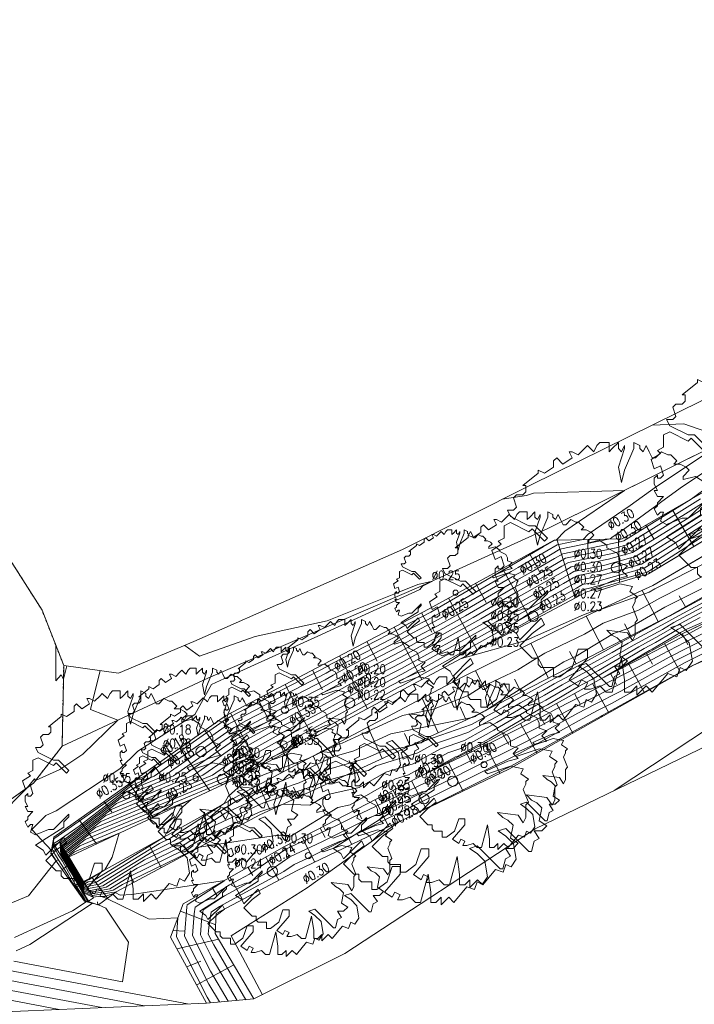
# Model space of a CAD drawing. Header units: metres. Extents: x 3490449 to 3490968, y 5754217 to 5754743.
# Tile 51 of 212: x 3490715 to 3490747, y 5754360 to 5754408. Entities that reach past the tile are written whole.
import ezdxf

# ---------------------------------------------------------------- set-up
doc = ezdxf.new("R2010")
doc.units = ezdxf.units.M
doc.header["$LTSCALE"] = 0.25
doc.linetypes.add('Kartierung-07$0$AUSGEZOGEN', pattern=[0])
doc.linetypes.add('Kartierung-07$0$STRICHLINIE', pattern=[19.05, 12.7, -6.35])
for name, color, linetype, lineweight, true_color in [('Kartierung-07$0$$BOESCHUNG', 7, 'Continuous', 18, 0x82563a), ('Kartierung-07$0$$BRUCH', 7, 'Continuous', 18, 0x82563a), ('Kartierung-07$0$$HOEHEN_Haupt', 7, 'Continuous', 18, 0x82563a), ('Kartierung-07$0$$HOEHEN_Mittel', 7, 'Continuous', 18, 0x82563a), ('Kartierung-07$0$B_Baum', 7, 'Continuous', 18, 0x82563a), ('Kartierung-07$0$B_Befestigt', 7, 'Continuous', 18, 0x82563a), ('Kartierung-07$0$B_Boeschung_OK', 7, 'Continuous', 18, 0x82563a), ('Kartierung-07$0$B_Boeschung_UK', 7, 'Continuous', 18, 0x82563a), ('Kartierung-07$0$B_Boeschungschraffur', 7, 'Continuous', 18, 0x82563a), ('Kartierung-07$0$B_Flachbord', 7, 'Kartierung-07$0$STRICHLINIE', 18, 0x82563a), ('Kartierung-07$0$B_Mauer', 7, 'Kartierung-07$0$AUSGEZOGEN', 18, 0x82563a), ('Kartierung-07$0$B_Schrift_Baum', 7, 'Continuous', 18, 0x82563a), ('Kartierung-07$0$B_Schrift_Baum_30Grad', 7, 'Continuous', 18, 0x82563a), ('Kartierung-07$0$Hilfe_DGM', 7, 'Continuous', 18, 0x82563a)]:
    doc.layers.add(name, color=color, linetype=linetype, lineweight=lineweight, true_color=true_color)
doc.styles.add('Kartierung-07$0$STANDARD', font='romans.shx', dxfattribs={"width": 0.8})

# ---------------------------------------------------------------- blocks, each defined once
blk = doc.blocks.new('Kartierung-07$0$B_Baum')
at = {"layer": 'Kartierung-07$0$B_Baum'}
blk.add_lwpolyline([(-0.4417, -0.1918), (-0.4667, -0.1793), (-0.4542, -0.1418), (-0.4667, -0.1418), (-0.4792, -0.1543), (-0.4917, -0.1293), (-0.4792, -0.1168), (-0.4792, -0.1043), (-0.4542, -0.0793), (-0.4792, -0.0793), (-0.4917, -0.0543), (-0.4792, -0.0543), (-0.4917, -0.0293), (-0.4917, -0.0043), (-0.4792, 0.0082), (-0.4792, -0.0043), (-0.4667, -0.0043), (-0.4542, 0.0082), (-0.4667, 0.0457), (-0.4917, 0.0332), (-0.5042, 0.0707), (-0.4667, 0.0957), (-0.4792, 0.1082), (-0.4542, 0.1207), (-0.4542, 0.1457), (-0.4542, 0.1707), (-0.4292, 0.1832), (-0.3542, 0.1457), (-0.3417, 0.1582), (-0.2917, 0.1082), (-0.2792, 0.1207), (-0.3292, 0.1707), (-0.3542, 0.1707), (-0.4292, 0.2082), (-0.4417, 0.2332), (-0.4167, 0.2332), (-0.4042, 0.2457), (-0.4167, 0.2832), (-0.4042, 0.2957), (-0.3792, 0.2957), (-0.3667, 0.3082), (-0.3667, 0.3332), (-0.3792, 0.3332), (-0.3167, 0.3832), (-0.3167, 0.3957), (-0.2917, 0.3832), (-0.2542, 0.4082), (-0.2542, 0.4332), (-0.2417, 0.4457), (-0.2167, 0.4207), (-0.1792, 0.4457), (-0.1917, 0.4707), (-0.1792, 0.4707), (-0.1542, 0.4582), (-0.1292, 0.4832), (-0.1167, 0.4957), (-0.0917, 0.4707), (-0.0792, 0.4957), (-0.0667, 0.5082), (-0.0292, 0.5082), (-0.0292, 0.4707), (-0.0167, 0.4832), (0.0083, 0.5082), (0.0083, 0.4832), (0.0208, 0.4707), (0.0333, 0.4957), (0.0333, 0.4832), (0.0083, 0.4082), (0.0208, 0.3457), (0.0333, 0.3957), (0.0708, 0.4832), (0.0708, 0.5082), (0.0958, 0.4957), (0.0958, 0.4832), (0.1083, 0.4707), (0.1208, 0.4957), (0.1333, 0.4707), (0.1458, 0.4457), (0.1583, 0.4457), (0.1833, 0.4707), (0.2083, 0.4582), (0.2208, 0.4582), (0.2458, 0.4332), (0.2333, 0.4207), (0.2583, 0.4207), (0.2833, 0.4082), (0.2958, 0.3957), (0.2708, 0.3707), (0.2708, 0.3582), (0.3208, 0.3707), (0.3583, 0.3457), (0.3583, 0.3332), (0.4083, 0.3082), (0.4208, 0.2832), (0.4208, 0.2582), (0.4583, 0.2457), (0.4333, 0.2207), (0.4583, 0.1957), (0.4083, 0.1832), (0.2958, 0.1332), (0.3083, 0.1207), (0.4208, 0.1582), (0.4833, 0.1457), (0.4708, 0.1207), (0.5083, 0.0957), (0.4958, 0.0832), (0.4958, 0.0707), (0.4833, 0.0457), (0.5083, -0.0168), (0.4958, -0.0293), (0.4958, -0.0918), (0.4833, -0.1168), (0.4583, -0.0793), (0.3583, -0.0668), (0.3833, -0.0918), (0.4083, -0.1043), (0.4333, -0.1293), (0.4208, -0.1918), (0.4583, -0.2168), (0.4333, -0.2418), (0.3958, -0.2418), (0.4208, -0.2793), (0.3958, -0.2918), (0.3833, -0.3418), (0.3708, -0.3418), (0.2583, -0.2293), (0.2208, -0.2418), (0.2583, -0.2668), (0.2958, -0.3043), (0.3083, -0.3793), (0.2833, -0.4168), (0.2583, -0.4043), (0.2458, -0.4418), (0.2083, -0.4293), (0.1458, -0.5043), (0.1208, -0.4793), (0.0833, -0.5168), (0.0833, -0.4793), (0.0583, -0.5043), (0.0333, -0.5043), (0.0333, -0.4543), (0.0208, -0.3668), (-0.0167, -0.5043), (-0.0417, -0.5043), (-0.0667, -0.4793), (-0.1042, -0.4918), (-0.1292, -0.4918), (-0.1167, -0.4668), (-0.1417, -0.4543), (-0.1542, -0.4793), (-0.1917, -0.4543), (-0.1167, -0.3668), (-0.1167, -0.3293), (-0.1542, -0.3293), (-0.1792, -0.4043), (-0.2292, -0.4418), (-0.2542, -0.4418), (-0.2542, -0.4043), (-0.3042, -0.4043), (-0.3167, -0.3918), (-0.3167, -0.3668), (-0.3417, -0.3668), (-0.3917, -0.3168), (-0.3417, -0.2668), (-0.2917, -0.2293), (-0.3042, -0.2043), (-0.3917, -0.2918), (-0.4042, -0.2668), (-0.4417, -0.2418), (-0.3042, -0.1543), (-0.3042, -0.1293), (-0.2792, -0.1043), (-0.2792, -0.0918), (-0.3542, -0.1668), (-0.3792, -0.1668), (-0.4417, -0.1918)], dxfattribs=at)

msp = doc.modelspace()

# ---------------------------------------------------------------- linework, layer by layer
at = {"layer": 'Kartierung-07$0$$BOESCHUNG', "ltscale": 0.02}
for p, q in [((3490746.326, 5754384.116), (3490747.356, 5754382.328)), ((3490745.026, 5754383.367), (3490745.413, 5754382.695)), ((3490740.704, 5754382.641), (3490741.593, 5754379.819)), ((3490742.203, 5754382.671), (3490742.222, 5754381.738)), ((3490743.703, 5754382.701), (3490743.746, 5754380.586)), ((3490739.372, 5754381.982), (3490739.889, 5754381.044)), ((3490738.058, 5754381.259), (3490739.471, 5754378.693)), ((3490736.744, 5754380.536), (3490737.263, 5754379.594)), ((3490745.63, 5754378.673), (3490744.85, 5754380.186)), ((3490735.43, 5754379.812), (3490736.821, 5754377.286)), ((3490746.948, 5754379.389), (3490746.641, 5754379.934)), ((3490734.112, 5754379.096), (3490734.606, 5754378.156)), ((3490742.963, 5754377.298), (3490742.12, 5754378.934)), ((3490732.784, 5754378.398), (3490734.124, 5754375.848)), ((3490744.297, 5754377.986), (3490743.995, 5754378.57)), ((3490731.456, 5754377.701), (3490731.954, 5754376.754)), ((3490746.804, 5754378.083), (3490747.065, 5754377.545)), ((3490740.297, 5754375.923), (3490739.428, 5754377.609)), ((3490741.63, 5754376.611), (3490741.313, 5754377.225)), ((3490745.929, 5754377.601), (3490746.708, 5754376.196)), ((3490730.128, 5754377.003), (3490731.479, 5754374.434)), ((3490745.054, 5754377.116), (3490745.344, 5754376.594)), ((3490728.801, 5754376.305), (3490729.302, 5754375.351)), ((3490737.631, 5754374.548), (3490736.735, 5754376.285)), ((3490744.18, 5754376.63), (3490744.966, 5754375.214)), ((3490738.964, 5754375.236), (3490738.637, 5754375.869)), ((3490743.305, 5754376.145), (3490743.598, 5754375.619)), ((3490727.473, 5754375.608), (3490728.833, 5754373.019)), ((3490742.431, 5754375.66), (3490743.224, 5754374.231)), ((3490726.145, 5754374.91), (3490726.65, 5754373.949)), ((3490734.924, 5754373.255), (3490734.151, 5754374.942)), ((3490741.557, 5754375.175), (3490741.851, 5754374.644)), ((3490736.288, 5754373.881), (3490735.988, 5754374.533)), ((3490740.682, 5754374.69), (3490741.482, 5754373.249)), ((3490724.817, 5754374.212), (3490726.187, 5754371.605)), ((3490739.808, 5754374.204), (3490740.105, 5754373.669)), ((3490723.574, 5754373.377), (3490724.171, 5754372.531)), ((3490732.197, 5754372.005), (3490731.494, 5754373.538)), ((3490738.933, 5754373.719), (3490739.74, 5754372.267)), ((3490733.561, 5754372.63), (3490733.288, 5754373.226)), ((3490738.059, 5754373.234), (3490738.359, 5754372.694)), ((3490722.348, 5754372.512), (3490723.809, 5754370.444)), ((3490737.181, 5754372.756), (3490737.94, 5754371.287)), ((3490729.471, 5754370.754), (3490728.838, 5754372.134)), ((3490730.834, 5754371.379), (3490730.587, 5754371.918)), ((3490736.292, 5754372.297), (3490736.568, 5754371.764)), ((3490721.123, 5754371.646), (3490721.606, 5754370.962)), ((3490735.404, 5754371.838), (3490736.135, 5754370.423)), ((3490734.515, 5754371.379), (3490734.781, 5754370.865)), ((3490719.898, 5754370.781), (3490721.05, 5754369.149)), ((3490726.744, 5754369.503), (3490726.181, 5754370.73)), ((3490728.107, 5754370.129), (3490727.886, 5754370.611)), ((3490732.739, 5754370.461), (3490732.994, 5754369.967)), ((3490733.627, 5754370.92), (3490734.331, 5754369.558)), ((3490731.85, 5754370.002), (3490732.526, 5754368.694)), ((3490718.673, 5754369.916), (3490719.042, 5754369.393)), ((3490730.962, 5754369.543), (3490731.207, 5754369.069)), ((3490717.447, 5754369.05), (3490718.291, 5754367.855)), ((3490724.084, 5754368.117), (3490723.479, 5754369.247)), ((3490725.407, 5754368.825), (3490725.179, 5754369.251)), ((3490730.073, 5754369.084), (3490730.722, 5754367.829)), ((3490729.185, 5754368.625), (3490729.42, 5754368.17)), ((3490728.297, 5754368.166), (3490728.917, 5754366.965)), ((3490716.353, 5754367.621), (3490716.093, 5754367.463, 144.807)), ((3490721.439, 5754366.701), (3490720.856, 5754367.791)), ((3490722.762, 5754367.409), (3490722.542, 5754367.82)), ((3490727.409, 5754367.705), (3490727.65, 5754367.279)), ((3490726.539, 5754367.213), (3490727.176, 5754366.086)), ((3490716.44, 5754367.089, 91.224), (3490716.339, 5754367.027, 144.8)), ((3490716.873, 5754366.767), (3490716.625, 5754366.616, 144.785)), ((3490725.668, 5754366.72), (3490725.899, 5754366.312)), ((3490716.993, 5754366.255, 91.205), (3490716.912, 5754366.205, 144.77)), ((3490718.836, 5754365.219), (3490718.072, 5754366.245)), ((3490720.117, 5754365.993), (3490719.905, 5754366.389)), ((3490724.798, 5754366.228), (3490725.408, 5754365.149)), ((3490717.392, 5754365.912), (3490717.198, 5754365.794, 144.755)), ((3490723.927, 5754365.736), (3490724.148, 5754365.345)), ((3490717.546, 5754365.421, 91.186), (3490717.485, 5754365.383, 144.74)), ((3490717.915, 5754365.076, 65.929), (3490717.899, 5754365.013, 108.567)), ((3490718.348, 5754365.038, 144.489), (3490718.362, 5754364.893, 144.512)), ((3490722.385, 5754364.58), (3490724.097, 5754363.926)), ((3490722.028, 5754363.646), (3490722.578, 5754363.617)), ((3490722.215, 5754362.749), (3490724.246, 5754363.214)), ((3490722.694, 5754361.871), (3490723.368, 5754362.149)), ((3490723.174, 5754360.994), (3490724.974, 5754361.977))]:
    msp.add_line(p, q, dxfattribs=at)
at = {"layer": 'Kartierung-07$0$$BRUCH', "ltscale": 0.02}
for p, q in [((3490739.41, 5754385.314), (3490747.77, 5754389.433)), ((3490748.798, 5754387.451), (3490740.226, 5754383.184)), ((3490743.878, 5754382.705), (3490752.098, 5754387.442)), ((3490753.808, 5754386.222), (3490745.153, 5754380.998)), ((3490733.186, 5754382.179), (3490739.41, 5754385.314)), ((3490745.374, 5754380.424), (3490754.136, 5754385.574)), ((3490754.749, 5754383.778), (3490746.176, 5754378.955)), ((3490740.226, 5754383.184), (3490733.98, 5754380.343)), ((3490734.481, 5754379.29), (3490740.563, 5754382.638)), ((3490740.563, 5754382.638), (3490743.878, 5754382.705)), ((3490715.647, 5754379.23), (3490713.893, 5754382.003)), ((3490723.035, 5754377.697), (3490733.186, 5754382.179)), ((3490746.76, 5754378.062), (3490755.141, 5754382.119)), ((3490745.153, 5754380.998), (3490742.161, 5754380.121)), ((3490733.98, 5754380.343), (3490723.743, 5754375.934)), ((3490742.161, 5754380.121), (3490735.765, 5754376.725)), ((3490742.446, 5754379.094), (3490745.374, 5754380.424)), ((3490756.2, 5754380.497), (3490747.339, 5754376.552)), ((3490716.702, 5754376.542), (3490715.647, 5754379.23)), ((3490724.582, 5754374.089), (3490734.481, 5754379.29)), ((3490736.089, 5754375.967), (3490742.446, 5754379.094)), ((3490746.176, 5754378.955), (3490736.724, 5754374.081)), ((3490719.373, 5754376.161), (3490723.035, 5754377.697)), ((3490737.441, 5754372.891), (3490746.76, 5754378.062)), ((3490735.765, 5754376.725), (3490725.497, 5754371.236)), ((3490716.625, 5754372.611), (3490716.702, 5754376.542)), ((3490716.702, 5754376.542), (3490719.373, 5754376.161)), ((3490747.339, 5754376.552), (3490738.359, 5754371.488)), ((3490723.743, 5754375.934), (3490716.625, 5754372.611)), ((3490725.52, 5754370.38), (3490736.089, 5754375.967)), ((3490716.222, 5754368.185), (3490724.582, 5754374.089)), ((3490736.724, 5754374.081), (3490726.253, 5754369.278)), ((3490727.442, 5754367.724), (3490737.441, 5754372.891)), ((3490715.238, 5754370.816), (3490716.625, 5754372.611)), ((3490738.359, 5754371.488), (3490728.068, 5754366.558)), ((3490725.497, 5754371.236), (3490717.064, 5754367.279)), ((3490713.112, 5754369.296), (3490715.238, 5754370.816)), ((3490717.889, 5754366.144), (3490725.52, 5754370.38)), ((3490726.253, 5754369.278), (3490719.257, 5754365.533)), ((3490716.081, 5754367.397), (3490716.222, 5754368.185)), ((3490716.506, 5754367.948), (3490716.25, 5754367.792)), ((3490716.25, 5754367.792), (3490717.904, 5754365.069)), ((3490716.946, 5754367.224), (3490716.506, 5754367.948)), ((3490722.523, 5754364.941), (3490727.442, 5754367.724)), ((3490717.708, 5754365.063), (3490716.081, 5754367.397)), ((3490717.064, 5754367.279), (3490716.946, 5754367.224)), ((3490717.674, 5754366.025), (3490716.946, 5754367.224)), ((3490717.674, 5754366.025), (3490717.889, 5754366.144)), ((3490728.068, 5754366.558), (3490724.12, 5754364.467)), ((3490717.674, 5754366.025), (3490718.16, 5754365.225)), ((3490718.16, 5754365.225), (3490717.904, 5754365.069)), ((3490719.257, 5754365.533), (3490718.389, 5754364.886)), ((3490718.389, 5754364.886), (3490717.708, 5754365.063)), ((3490721.903, 5754363.319), (3490722.523, 5754364.941)), ((3490724.12, 5754364.467), (3490724.079, 5754363.497)), ((3490723.653, 5754360.116), (3490721.903, 5754363.319)), ((3490724.079, 5754363.497), (3490725.956, 5754360.311))]:
    msp.add_line(p, q, dxfattribs=at)
at = {"layer": 'Kartierung-07$0$$HOEHEN_Haupt', "ltscale": 0.02}
for points in [[(3490714.271, 5754362.146), (3490719.556, 5754361.152), (3490719.854, 5754363.081), (3490718.753, 5754364.724), (3490718.401, 5754364.895), (3490718.376, 5754364.905), (3490718.362, 5754364.896), (3490717.868, 5754365.068), (3490717.843, 5754365.111), (3490717.697, 5754365.362), (3490717.596, 5754365.515), (3490717.236, 5754366.15), (3490717.093, 5754366.404), (3490717.077, 5754366.431), (3490716.975, 5754366.602), (3490716.973, 5754366.606), (3490716.559, 5754367.301), (3490716.559, 5754367.303), (3490716.527, 5754367.914), (3490716.532, 5754367.916), (3490719.776, 5754370.413), (3490720.584, 5754370.749), (3490721.573, 5754371.16), (3490724.799, 5754373.412), (3490724.99, 5754373.518), (3490725.602, 5754373.858), (3490729.422, 5754375.846), (3490729.813, 5754376.063), (3490730.405, 5754376.391), (3490733.064, 5754377.776), (3490733.66, 5754378.106), (3490734.781, 5754378.69), (3490735.501, 5754379.093), (3490738.521, 5754380.851), (3490739.137, 5754381.196), (3490740.391, 5754381.927), (3490740.846, 5754382.192), (3490743.286, 5754382.693), (3490743.364, 5754382.772), (3490744, 5754383.206), (3490746.693, 5754385.164), (3490748.409, 5754386.309)], [(3490748.637, 5754384.437), (3490746.667, 5754383.174), (3490744.523, 5754381.841), (3490743.026, 5754381.423), (3490741.529, 5754381.116), (3490741.311, 5754380.988), (3490740.709, 5754380.637), (3490738.759, 5754379.545), (3490737.363, 5754378.732), (3490735.33, 5754377.595), (3490734.833, 5754377.336), (3490733.14, 5754376.398), (3490731.993, 5754375.801), (3490730.288, 5754374.854), (3490729.159, 5754374.228), (3490727.586, 5754373.41), (3490725.785, 5754372.408), (3490725.222, 5754372.095), (3490723.948, 5754371.206), (3490720.952, 5754369.961), (3490718.505, 5754368.944), (3490716.782, 5754367.618), (3490716.723, 5754367.591), (3490716.739, 5754367.295), (3490716.74, 5754367.265), (3490716.96, 5754366.896), (3490717.135, 5754366.613), (3490717.188, 5754366.523), (3490717.278, 5754366.372), (3490717.454, 5754366.088), (3490717.686, 5754365.698), (3490717.9, 5754365.608), (3490717.937, 5754365.593), (3490718.08, 5754365.614), (3490718.776, 5754365.748), (3490720.283, 5754366.677), (3490722.39, 5754367.703), (3490723.982, 5754368.726), (3490726.003, 5754369.654), (3490726.422, 5754369.858), (3490728.943, 5754370.7), (3490729.228, 5754370.834), (3490729.348, 5754370.891), (3490730.448, 5754371.202), (3490731.529, 5754371.436), (3490731.908, 5754371.653), (3490733.938, 5754372.28), (3490734.668, 5754372.686), (3490736.369, 5754373.284), (3490736.998, 5754373.627), (3490737.931, 5754374.137), (3490738.922, 5754374.721), (3490740.014, 5754375.315), (3490740.562, 5754375.638), (3490741.636, 5754376.22), (3490743.38, 5754377.166), (3490744.159, 5754377.62), (3490745.997, 5754378.612), (3490746.289, 5754378.782), (3490749.521, 5754380.527)], [(3490750.45, 5754378.41), (3490747.232, 5754376.831), (3490746.946, 5754376.684), (3490743.358, 5754374.693), (3490742.681, 5754374.348), (3490742.248, 5754374.127), (3490738.851, 5754372.247), (3490738.108, 5754371.872), (3490737.64, 5754371.648), (3490734.777, 5754370.221), (3490734.116, 5754369.907), (3490733.229, 5754369.465), (3490732.42, 5754369.081), (3490728.587, 5754367.164), (3490727.913, 5754366.847), (3490727.421, 5754366.511), (3490724.276, 5754364.804), (3490723.871, 5754364.541), (3490723.763, 5754363.79), (3490723.738, 5754363.469), (3490724.009, 5754362.939), (3490725.565, 5754360.278)], [(3490716.849, 5754376.521), (3490716.689, 5754375.874), (3490716.585, 5754376.086), (3490716.326, 5754375.784), (3490716.322, 5754377.51)], [(3490716.92, 5754367.267), (3490716.922, 5754367.229), (3490716.948, 5754367.185), (3490717.295, 5754366.623), (3490717.299, 5754366.616), (3490717.307, 5754366.603), (3490717.662, 5754366.028), (3490717.675, 5754366.008), (3490717.688, 5754366.002), (3490717.891, 5754366.114), (3490717.936, 5754366.123), (3490718.701, 5754366.595), (3490719.054, 5754367.214), (3490719.408, 5754368.379), (3490717.234, 5754367.476), (3490717.031, 5754367.319), (3490716.956, 5754367.284), (3490716.92, 5754367.267)]]:
    msp.add_lwpolyline(points, dxfattribs=at)
at = {"layer": 'Kartierung-07$0$$HOEHEN_Mittel', "ltscale": 0.02}
for points in [[(3490743.483, 5754370.448), (3490748.168, 5754373.55), (3490749.187, 5754374.031), (3490750.485, 5754375.43), (3490753.063, 5754378.347), (3490754.471, 5754379.727), (3490756.058, 5754380.518), (3490756.152, 5754380.57), (3490760.762, 5754383.41), (3490760.99, 5754383.534), (3490761.139, 5754383.615), (3490765.76, 5754386.462), (3490765.816, 5754386.492), (3490765.903, 5754386.538), (3490768.224, 5754387.581), (3490768.667, 5754387.821), (3490770.823, 5754388.81)], [(3490745.341, 5754388.236), (3490746.873, 5754388.3), (3490748.69, 5754387.66)], [(3490748.783, 5754387.407), (3490745.542, 5754385.245), (3490744.27, 5754384.32), (3490742.223, 5754382.922), (3490741.971, 5754382.666), (3490740.709, 5754382.408), (3490740.207, 5754382.115), (3490738.822, 5754381.308), (3490738.474, 5754381.112), (3490735.129, 5754379.165), (3490734.672, 5754378.909), (3490733.425, 5754378.26), (3490733.049, 5754378.051), (3490730.087, 5754376.51), (3490729.718, 5754376.305), (3490729.474, 5754376.169), (3490725.205, 5754373.948), (3490724.832, 5754373.74), (3490724.715, 5754373.675), (3490721.098, 5754371.151), (3490720.51, 5754370.906), (3490720.03, 5754370.707), (3490717.452, 5754368.723), (3490716.433, 5754368.009), (3490716.243, 5754367.893), (3490716.219, 5754367.721), (3490716.437, 5754367.326), (3490716.638, 5754367.013), (3490716.94, 5754366.48), (3490717.004, 5754366.366), (3490717.104, 5754366.188), (3490717.331, 5754365.787), (3490717.702, 5754365.231), (3490717.784, 5754365.09), (3490717.798, 5754365.066), (3490718.095, 5754364.962), (3490715.059, 5754362.96), (3490714.391, 5754362.652)], [(3490738.036, 5754384.622), (3490739.216, 5754384.804), (3490739.561, 5754384.92), (3490743.986, 5754385.055), (3490741.082, 5754383.072), (3490740.655, 5754382.64), (3490740.573, 5754382.623), (3490740.023, 5754382.303), (3490738.508, 5754381.419), (3490738.426, 5754381.373), (3490734.757, 5754379.237), (3490734.562, 5754379.128), (3490733.19, 5754378.414), (3490733.033, 5754378.327), (3490729.769, 5754376.628), (3490729.623, 5754376.547), (3490729.527, 5754376.493), (3490724.808, 5754374.038), (3490724.673, 5754373.962), (3490724.63, 5754373.939), (3490720.623, 5754371.141), (3490720.436, 5754371.064), (3490720.284, 5754371), (3490719.466, 5754370.371), (3490716.278, 5754368.138), (3490716.228, 5754368.108), (3490716.154, 5754367.569), (3490716.27, 5754367.359), (3490716.778, 5754366.569), (3490716.904, 5754366.347), (3490716.931, 5754366.3), (3490716.973, 5754366.226), (3490717.067, 5754366.059), (3490717.707, 5754365.1), (3490717.725, 5754365.069), (3490717.728, 5754365.064), (3490717.793, 5754365.041), (3490717.128, 5754364.603), (3490714.307, 5754363.298)], [(3490747.844, 5754385.084), (3490747.227, 5754384.635), (3490743.956, 5754382.601), (3490743.775, 5754382.55), (3490740.983, 5754381.977), (3490740.575, 5754381.739), (3490739.451, 5754381.084), (3490738.569, 5754380.59), (3490735.874, 5754379.021), (3490734.891, 5754378.471), (3490733.894, 5754377.952), (3490733.079, 5754377.5), (3490730.722, 5754376.273), (3490729.908, 5754375.821), (3490729.369, 5754375.522), (3490725.999, 5754373.769), (3490725.149, 5754373.296), (3490724.884, 5754373.149), (3490722.048, 5754371.169), (3490720.657, 5754370.591), (3490719.521, 5754370.119), (3490716.582, 5754367.857), (3490716.566, 5754367.849), (3490716.595, 5754367.302), (3490716.595, 5754367.294), (3490716.97, 5754366.664), (3490717.007, 5754366.604), (3490717.099, 5754366.449), (3490717.255, 5754366.188), (3490717.287, 5754366.136), (3490717.694, 5754365.45), (3490717.723, 5754365.438), (3490718.136, 5754365.265), (3490718.49, 5754365.318), (3490718.801, 5754365.193), (3490720.861, 5754364.19), (3490722.261, 5754364.257), (3490722.19, 5754363.342), (3490723.689, 5754360.401), (3490723.846, 5754360.132)], [(3490747.69, 5754384.645), (3490744.098, 5754382.411), (3490743.588, 5754382.268), (3490741.119, 5754381.762), (3490740.759, 5754381.552), (3490739.766, 5754380.972), (3490738.616, 5754380.329), (3490736.246, 5754378.949), (3490735.001, 5754378.252), (3490734.129, 5754377.798), (3490733.094, 5754377.224), (3490731.04, 5754376.155), (3490730.003, 5754375.58), (3490729.317, 5754375.199), (3490726.396, 5754373.679), (3490725.308, 5754373.074), (3490724.968, 5754372.885), (3490722.523, 5754371.178), (3490720.731, 5754370.434), (3490719.267, 5754369.826), (3490716.632, 5754367.797), (3490716.605, 5754367.784), (3490716.631, 5754367.3), (3490716.631, 5754367.287), (3490716.968, 5754366.722), (3490717.039, 5754366.606), (3490717.122, 5754366.468), (3490717.26, 5754366.234), (3490717.329, 5754366.124), (3490717.692, 5754365.512), (3490717.767, 5754365.481), (3490718.086, 5754365.347), (3490719.163, 5754365.507), (3490719.201, 5754365.491), (3490719.454, 5754365.368), (3490720.019, 5754365.395), (3490722.602, 5754365.784), (3490724.543, 5754366.084), (3490722.702, 5754364.888), (3490722.688, 5754364.788), (3490722.577, 5754363.374), (3490723.769, 5754361.036), (3490724.276, 5754360.169)], [(3490748.302, 5754384.766), (3490747.349, 5754384.154), (3490744.24, 5754382.221), (3490743.401, 5754381.986), (3490741.256, 5754381.546), (3490740.943, 5754381.364), (3490740.08, 5754380.861), (3490738.664, 5754380.067), (3490736.619, 5754378.876), (3490735.11, 5754378.033), (3490734.364, 5754377.644), (3490733.11, 5754376.949), (3490731.358, 5754376.037), (3490730.098, 5754375.338), (3490729.264, 5754374.875), (3490726.792, 5754373.589), (3490725.467, 5754372.852), (3490725.053, 5754372.622), (3490722.998, 5754371.187), (3490720.804, 5754370.276), (3490719.013, 5754369.532), (3490716.682, 5754367.737), (3490716.645, 5754367.72), (3490716.667, 5754367.298), (3490716.668, 5754367.28), (3490716.965, 5754366.78), (3490717.071, 5754366.609), (3490717.144, 5754366.486), (3490717.266, 5754366.28), (3490717.37, 5754366.112), (3490717.69, 5754365.574), (3490717.811, 5754365.523), (3490718.036, 5754365.429), (3490718.903, 5754365.557), (3490719.112, 5754365.598), (3490719.565, 5754365.877), (3490722.735, 5754367.422), (3490722.822, 5754367.477), (3490723.295, 5754367.695), (3490725.73, 5754368.065), (3490727.025, 5754368.269), (3490727.757, 5754368.235), (3490730.047, 5754369.629), (3490730.637, 5754369.756), (3490732.846, 5754371.024), (3490733.482, 5754371.22), (3490735.398, 5754372.286), (3490736.023, 5754372.506), (3490737.265, 5754373.184), (3490737.636, 5754373.386), (3490739.671, 5754374.587), (3490740.168, 5754374.858), (3490741.353, 5754375.555), (3490741.875, 5754375.838), (3490742.722, 5754376.297), (3490744.684, 5754377.444), (3490745.664, 5754377.972), (3490746.5, 5754378.459), (3490748.283, 5754379.421)], [(3490748.47, 5754384.601), (3490747.008, 5754383.664), (3490744.381, 5754382.031), (3490743.213, 5754381.705), (3490741.393, 5754381.331), (3490741.127, 5754381.176), (3490740.394, 5754380.749), (3490738.711, 5754379.806), (3490736.991, 5754378.804), (3490735.22, 5754377.814), (3490734.598, 5754377.49), (3490733.125, 5754376.673), (3490731.676, 5754375.919), (3490730.193, 5754375.096), (3490729.212, 5754374.552), (3490727.189, 5754373.499), (3490725.626, 5754372.63), (3490725.137, 5754372.358), (3490723.473, 5754371.197), (3490720.878, 5754370.118), (3490718.759, 5754369.238), (3490716.732, 5754367.677), (3490716.684, 5754367.655), (3490716.703, 5754367.296), (3490716.704, 5754367.272), (3490716.963, 5754366.838), (3490717.103, 5754366.611), (3490717.166, 5754366.505), (3490717.272, 5754366.326), (3490717.412, 5754366.1), (3490717.688, 5754365.636), (3490717.855, 5754365.566), (3490717.986, 5754365.511), (3490718.491, 5754365.586), (3490718.944, 5754365.673), (3490719.924, 5754366.277), (3490722.562, 5754367.563), (3490723.402, 5754368.102), (3490726.186, 5754369.379), (3490726.299, 5754369.435), (3490727.386, 5754369.798), (3490728.685, 5754369.738), (3490729.551, 5754370.265), (3490731.083, 5754370.596), (3490732.377, 5754371.339), (3490733.71, 5754371.75), (3490735.033, 5754372.486), (3490736.196, 5754372.895), (3490737.131, 5754373.405), (3490737.784, 5754373.761), (3490739.297, 5754374.654), (3490740.091, 5754375.086), (3490740.958, 5754375.596), (3490741.756, 5754376.029), (3490743.051, 5754376.731), (3490744.421, 5754377.532), (3490745.831, 5754378.292), (3490746.395, 5754378.621), (3490748.902, 5754379.974)], [(3490748.805, 5754384.273), (3490746.326, 5754382.684), (3490744.665, 5754381.651), (3490742.839, 5754381.141), (3490741.666, 5754380.9), (3490741.495, 5754380.801), (3490741.023, 5754380.525), (3490738.806, 5754379.284), (3490737.736, 5754378.66), (3490735.439, 5754377.376), (3490735.068, 5754377.182), (3490733.155, 5754376.122), (3490732.311, 5754375.683), (3490730.383, 5754374.613), (3490729.107, 5754373.904), (3490727.983, 5754373.32), (3490725.944, 5754372.186), (3490725.306, 5754371.831), (3490724.423, 5754371.215), (3490721.025, 5754369.803), (3490718.251, 5754368.651), (3490716.831, 5754367.558), (3490716.763, 5754367.526), (3490716.775, 5754367.293), (3490716.777, 5754367.258), (3490716.958, 5754366.954), (3490717.167, 5754366.615), (3490717.211, 5754366.542), (3490717.284, 5754366.418), (3490717.495, 5754366.076), (3490717.683, 5754365.76), (3490717.887, 5754365.675), (3490717.914, 5754365.689), (3490718.608, 5754365.823), (3490720.641, 5754367.076), (3490722.217, 5754367.844), (3490724.563, 5754369.35), (3490725.821, 5754369.928), (3490726.545, 5754370.281), (3490728.163, 5754370.821), (3490729.176, 5754371.3), (3490729.601, 5754371.501), (3490731.383, 5754372.005), (3490731.526, 5754372.07), (3490732.05, 5754372.309), (3490733.509, 5754372.606), (3490734.166, 5754372.809), (3490734.304, 5754372.886), (3490736.542, 5754373.673), (3490736.864, 5754373.848), (3490738.079, 5754374.512), (3490738.547, 5754374.788), (3490739.937, 5754375.544), (3490740.167, 5754375.679), (3490741.517, 5754376.411), (3490743.709, 5754377.6), (3490743.896, 5754377.709), (3490746.164, 5754378.933), (3490746.183, 5754378.944), (3490750.141, 5754381.079)], [(3490748.972, 5754384.109), (3490745.985, 5754382.194), (3490744.807, 5754381.461), (3490742.652, 5754380.859), (3490741.803, 5754380.685), (3490741.679, 5754380.613), (3490741.337, 5754380.414), (3490738.854, 5754379.022), (3490738.108, 5754378.588), (3490735.549, 5754377.157), (3490735.303, 5754377.028), (3490733.171, 5754375.847), (3490732.629, 5754375.564), (3490730.478, 5754374.371), (3490729.054, 5754373.581), (3490728.38, 5754373.23), (3490726.103, 5754371.964), (3490725.391, 5754371.568), (3490724.898, 5754371.224), (3490721.099, 5754369.646), (3490717.997, 5754368.357), (3490716.881, 5754367.498), (3490716.802, 5754367.461), (3490716.811, 5754367.291), (3490716.813, 5754367.251), (3490716.955, 5754367.012), (3490717.199, 5754366.617), (3490717.233, 5754366.56), (3490717.29, 5754366.465), (3490717.537, 5754366.064), (3490717.681, 5754365.822), (3490717.837, 5754365.756), (3490717.908, 5754365.796), (3490718.44, 5754365.898), (3490721, 5754367.476), (3490722.044, 5754367.985), (3490725.143, 5754369.974), (3490725.639, 5754370.202), (3490726.668, 5754370.704), (3490727.383, 5754370.942), (3490729.124, 5754371.766), (3490729.855, 5754372.111), (3490730.817, 5754372.384), (3490731.205, 5754372.561), (3490732.622, 5754373.207), (3490733.986, 5754373.485), (3490736.571, 5754374.011), (3490736.715, 5754374.062), (3490736.731, 5754374.07), (3490737.206, 5754374.33), (3490738.098, 5754374.908), (3490738.266, 5754374.987), (3490739.803, 5754375.941), (3490741.04, 5754376.708), (3490741.633, 5754376.99), (3490743.459, 5754378.088), (3490744.164, 5754378.341), (3490745.949, 5754379.37), (3490749.602, 5754381.207)], [(3490749.14, 5754383.944), (3490745.644, 5754381.704), (3490744.949, 5754381.271), (3490742.464, 5754380.577), (3490741.94, 5754380.47), (3490741.863, 5754380.425), (3490741.652, 5754380.302), (3490738.901, 5754378.761), (3490738.481, 5754378.516), (3490735.659, 5754376.937), (3490735.537, 5754376.874), (3490733.186, 5754375.571), (3490732.946, 5754375.446), (3490730.573, 5754374.129), (3490729.001, 5754373.257), (3490728.777, 5754373.14), (3490726.262, 5754371.742), (3490725.475, 5754371.304), (3490725.373, 5754371.234), (3490721.173, 5754369.488), (3490717.743, 5754368.063), (3490716.931, 5754367.438), (3490716.841, 5754367.397), (3490716.847, 5754367.289), (3490716.849, 5754367.243), (3490716.953, 5754367.069), (3490717.231, 5754366.619), (3490717.255, 5754366.579), (3490717.296, 5754366.511), (3490717.579, 5754366.052), (3490717.679, 5754365.884), (3490717.787, 5754365.838), (3490717.902, 5754365.902), (3490718.272, 5754365.973), (3490721.358, 5754367.876), (3490721.871, 5754368.126), (3490724.504, 5754369.816), (3490724.702, 5754370.164), (3490725.507, 5754370.871), (3490726.201, 5754371.126), (3490726.586, 5754371.29), (3490728.603, 5754372.01), (3490729.072, 5754372.231), (3490730.108, 5754372.722), (3490730.252, 5754372.762), (3490730.885, 5754373.051), (3490733.194, 5754374.105), (3490733.682, 5754374.204), (3490734.701, 5754374.411), (3490736.389, 5754375.076), (3490737.012, 5754375.48), (3490738.792, 5754376.322), (3490739.522, 5754376.775), (3490740.11, 5754377.14), (3490742.048, 5754378.064), (3490742.942, 5754378.601), (3490744.677, 5754379.224), (3490745.706, 5754379.817), (3490747.811, 5754380.875)], [(3490749.307, 5754383.78), (3490745.303, 5754381.214), (3490745.091, 5754381.082), (3490742.277, 5754380.296), (3490742.076, 5754380.254), (3490742.047, 5754380.237), (3490741.966, 5754380.19), (3490738.949, 5754378.5), (3490738.853, 5754378.444), (3490736.06, 5754376.882), (3490739.193, 5754377.748), (3490742.03, 5754379.014), (3490742.429, 5754379.156), (3490742.739, 5754379.227), (3490745.189, 5754380.106), (3490745.462, 5754380.263), (3490746.019, 5754380.543), (3490749.94, 5754382.573)], [(3490722.604, 5754377.516), (3490723.318, 5754376.992), (3490726.024, 5754377.944), (3490729.522, 5754378.704), (3490733.095, 5754380.138), (3490733.925, 5754380.471), (3490734.649, 5754380.647), (3490734.164, 5754380.389), (3490734.032, 5754380.234), (3490733.253, 5754379.878), (3490733.08, 5754379.8), (3490729.675, 5754378.247), (3490729.064, 5754377.971), (3490724.948, 5754376.094), (3490723.888, 5754375.615), (3490723.075, 5754374.152), (3490720.316, 5754372.37), (3490719.437, 5754371.513), (3490716.339, 5754369.473), (3490715.828, 5754369.237), (3490715.158, 5754368.565), (3490716.105, 5754367.53), (3490716.089, 5754367.417), (3490716.103, 5754367.393), (3490716.33, 5754367.04), (3490714.987, 5754365.323), (3490713.624, 5754364.758)], [(3490745.392, 5754377.206), (3490746.809, 5754377.935), (3490747.141, 5754378.098), (3490749.514, 5754379.395), (3490747.045, 5754378.316), (3490746.711, 5754378.136), (3490745.33, 5754377.332), (3490745.21, 5754377.267), (3490743, 5754375.975), (3490745.158, 5754377.076), (3490745.392, 5754377.206)], [(3490747.664, 5754378.869), (3490746.606, 5754378.298), (3490745.497, 5754377.652), (3490744.947, 5754377.356), (3490742.393, 5754375.863), (3490741.994, 5754375.647), (3490741.749, 5754375.513), (3490740.245, 5754374.629), (3490740.046, 5754374.52), (3490737.488, 5754373.011), (3490737.398, 5754372.962), (3490735.849, 5754372.117), (3490735.763, 5754372.086), (3490734.176, 5754371.204), (3490735.768, 5754371.961), (3490735.914, 5754372.033), (3490737.505, 5754372.793), (3490740.033, 5754374.069), (3490740.653, 5754374.412), (3490742.233, 5754375.218), (3490744.708, 5754376.48), (3490745.781, 5754377.076), (3490746.915, 5754377.659), (3490747.968, 5754378.176)], [(3490748.795, 5754378.254), (3490747.02, 5754377.383), (3490746.169, 5754376.945), (3490744.258, 5754375.885), (3490742.382, 5754374.928), (3490741.185, 5754374.317), (3490739.639, 5754373.462), (3490737.706, 5754372.486), (3490736.49, 5754371.905), (3490735.438, 5754371.381), (3490733.537, 5754370.478), (3490733.26, 5754370.339), (3490730.849, 5754369.195), (3490729.936, 5754368.738), (3490727.51, 5754367.597), (3490725.739, 5754366.388), (3490724.763, 5754365.858), (3490723.092, 5754364.772), (3490723.046, 5754364.455), (3490722.964, 5754363.406), (3490723.849, 5754361.67), (3490724.706, 5754360.205)], [(3490749.623, 5754378.332), (3490747.126, 5754377.107), (3490746.558, 5754376.814), (3490743.808, 5754375.289), (3490742.531, 5754374.638), (3490741.716, 5754374.222), (3490739.245, 5754372.854), (3490737.907, 5754372.179), (3490737.065, 5754371.777), (3490735.107, 5754370.801), (3490733.827, 5754370.192), (3490733.244, 5754369.902), (3490731.635, 5754369.138), (3490729.262, 5754367.951), (3490727.712, 5754367.222), (3490726.58, 5754366.449), (3490724.52, 5754365.331), (3490723.481, 5754364.657), (3490723.405, 5754364.123), (3490723.351, 5754363.437), (3490723.929, 5754362.304), (3490725.135, 5754360.242)], [(3490726.371, 5754360.518), (3490724.843, 5754363.378), (3490728.552, 5754365.713), (3490732.999, 5754368.92), (3490733.206, 5754369.024), (3490733.214, 5754369.027), (3490734.405, 5754369.622), (3490734.446, 5754369.641), (3490738.215, 5754371.52), (3490738.309, 5754371.565), (3490738.457, 5754371.64), (3490742.78, 5754374.032), (3490742.83, 5754374.058), (3490742.908, 5754374.097), (3490747.335, 5754376.553), (3490747.338, 5754376.555), (3490751.278, 5754378.488)], [(3490718.477, 5754376.289), (3490718.011, 5754374.402), (3490719.337, 5754373.877), (3490717.635, 5754372.217), (3490716.522, 5754371.484), (3490715.33, 5754370.936), (3490715.29, 5754371.019), (3490714.923, 5754370.591), (3490713.495, 5754369.159)], [(3490716.88, 5754367.332), (3490716.883, 5754367.288), (3490716.885, 5754367.236), (3490716.95, 5754367.127), (3490717.263, 5754366.621), (3490717.277, 5754366.597), (3490717.301, 5754366.557), (3490717.621, 5754366.04), (3490717.677, 5754365.946), (3490717.738, 5754365.92), (3490717.896, 5754366.008), (3490718.104, 5754366.048), (3490721.603, 5754368.206), (3490721.675, 5754368.332), (3490722.367, 5754369.545), (3490722.908, 5754370.021), (3490721.246, 5754369.331), (3490717.488, 5754367.77), (3490716.981, 5754367.379), (3490716.88, 5754367.332)], [(3490722.718, 5754360.075), (3490714.058, 5754361.704)], [(3490720.639, 5754359.984), (3490713.846, 5754361.262)], [(3490718.561, 5754359.893), (3490713.634, 5754360.82)], [(3490716.483, 5754359.802), (3490713.422, 5754360.378)]]:
    msp.add_lwpolyline(points, dxfattribs=at)
at = {"layer": 'Kartierung-07$0$B_Baum'}
for centre, radius in [((3490743.589, 5754381.291, 144.663), 0.25), ((3490735.769, 5754380.08, 144.748), 0.125), ((3490739.545, 5754378.927, 144.085), 0.25), ((3490730.621, 5754374.716, 144.05), 0.25), ((3490727.462, 5754374.382, 144.263), 0.175), ((3490727.4, 5754372.694, 144.155), 0.175), ((3490723.384, 5754372.343, 144.21), 0.25), ((3490737.156, 5754371.718, 144.132), 0.15), ((3490723.122, 5754371.042, 144.154), 0.125), ((3490724.426, 5754371.002, 143.844), 0.25), ((3490735.633, 5754370.905, 144.59), 0.25), ((3490719.748, 5754370.219, 144.709), 0.175), ((3490734.232, 5754370.054, 144.442), 0.25), ((3490728.6, 5754367.281, 143.972), 0.15), ((3490726.856, 5754366.512, 144.333), 0.25)]:
    msp.add_circle(centre, radius, dxfattribs=at)
at = {"layer": 'Kartierung-07$0$B_Befestigt', "ltscale": 0.02}
for points, elevation in [([(3490716.702, 5754376.542), (3490719.373, 5754376.161), (3490723.035, 5754377.697), (3490733.186, 5754382.179), (3490739.41, 5754385.314), (3490747.77, 5754389.433), (3490754.135, 5754393.283), (3490754.641, 5754394.81), (3490753.604, 5754396.15), (3490750.77, 5754396.632)], 145.009), ([(3490767.069, 5754396.31), (3490762.742, 5754395.554), (3490756.615, 5754392.075), (3490748.798, 5754387.451), (3490740.226, 5754383.184), (3490733.98, 5754380.343), (3490723.743, 5754375.934), (3490716.625, 5754372.611)], 144.427)]:
    msp.add_lwpolyline(points, dxfattribs=dict(at, elevation=elevation))
at = {"layer": 'Kartierung-07$0$B_Boeschung_OK', "ltscale": 0.02}
for points in [[(3490716.222, 5754368.185), (3490724.582, 5754374.089), (3490734.481, 5754379.29), (3490740.563, 5754382.638), (3490743.878, 5754382.705), (3490752.098, 5754387.442), (3490762.312, 5754392.941), (3490768.299, 5754396.043)], [(3490770.124, 5754392.968), (3490769.955, 5754392.471), (3490764.051, 5754389.399), (3490754.749, 5754383.778), (3490746.176, 5754378.955), (3490736.724, 5754374.081), (3490726.253, 5754369.278), (3490719.257, 5754365.533), (3490718.389, 5754364.886)], [(3490723.653, 5754360.116), (3490721.903, 5754363.319), (3490722.523, 5754364.941), (3490727.442, 5754367.724), (3490737.441, 5754372.891), (3490746.76, 5754378.062), (3490755.141, 5754382.119), (3490763.763, 5754386.896), (3490770.434, 5754390.21), (3490774.586, 5754390.612), (3490776.812, 5754391.632)], [(3490718.389, 5754364.886), (3490717.708, 5754365.063), (3490716.081, 5754367.397), (3490716.222, 5754368.185)]]:
    msp.add_lwpolyline(points, dxfattribs=at)
at = {"layer": 'Kartierung-07$0$B_Boeschung_UK', "ltscale": 0.02}
for points in [[(3490769.087, 5754394.716), (3490768.969, 5754394.643), (3490763.176, 5754391.071), (3490753.808, 5754386.222), (3490745.153, 5754380.998), (3490742.161, 5754380.121), (3490735.765, 5754376.725), (3490725.497, 5754371.236), (3490717.064, 5754367.279), (3490716.946, 5754367.224)], [(3490717.674, 5754366.025), (3490717.889, 5754366.144), (3490725.52, 5754370.38), (3490736.089, 5754375.967), (3490742.446, 5754379.094), (3490745.374, 5754380.424), (3490754.136, 5754385.574), (3490763.381, 5754390.621), (3490769.674, 5754393.522), (3490769.769, 5754393.566)], [(3490776.812, 5754391.632), (3490774.946, 5754389.879), (3490770.926, 5754388.438), (3490765.846, 5754386.443), (3490756.2, 5754380.497), (3490747.339, 5754376.552), (3490738.359, 5754371.488), (3490728.068, 5754366.558), (3490724.12, 5754364.467), (3490724.079, 5754363.497), (3490725.956, 5754360.311)]]:
    msp.add_lwpolyline(points, dxfattribs=at)
at = {"layer": 'Kartierung-07$0$B_Boeschungschraffur', "ltscale": 0.02}
for p, q in [((3490746.326, 5754384.116), (3490747.356, 5754382.328)), ((3490745.026, 5754383.367), (3490745.413, 5754382.695)), ((3490740.704, 5754382.641), (3490741.593, 5754379.819)), ((3490742.203, 5754382.671), (3490742.222, 5754381.738)), ((3490743.703, 5754382.701), (3490743.746, 5754380.586)), ((3490739.372, 5754381.982), (3490739.889, 5754381.044)), ((3490738.058, 5754381.259), (3490739.471, 5754378.693)), ((3490736.744, 5754380.536), (3490737.263, 5754379.594)), ((3490745.63, 5754378.673), (3490744.85, 5754380.186)), ((3490735.43, 5754379.812), (3490736.821, 5754377.286)), ((3490746.948, 5754379.389), (3490746.641, 5754379.934)), ((3490734.112, 5754379.096), (3490734.606, 5754378.156)), ((3490742.963, 5754377.298), (3490742.12, 5754378.934)), ((3490732.784, 5754378.398), (3490734.124, 5754375.848)), ((3490744.297, 5754377.986), (3490743.995, 5754378.57)), ((3490731.456, 5754377.701), (3490731.954, 5754376.754)), ((3490746.804, 5754378.083), (3490747.065, 5754377.545)), ((3490740.297, 5754375.923), (3490739.428, 5754377.609)), ((3490741.63, 5754376.611), (3490741.313, 5754377.225)), ((3490745.929, 5754377.601), (3490746.708, 5754376.196)), ((3490730.128, 5754377.003), (3490731.479, 5754374.434)), ((3490745.054, 5754377.116), (3490745.344, 5754376.594)), ((3490728.801, 5754376.305), (3490729.302, 5754375.351)), ((3490737.631, 5754374.548), (3490736.735, 5754376.285)), ((3490744.18, 5754376.63), (3490744.966, 5754375.214)), ((3490738.964, 5754375.236), (3490738.637, 5754375.869)), ((3490743.305, 5754376.145), (3490743.598, 5754375.619)), ((3490727.473, 5754375.608), (3490728.833, 5754373.019)), ((3490742.431, 5754375.66), (3490743.224, 5754374.231)), ((3490726.145, 5754374.91), (3490726.65, 5754373.949)), ((3490734.924, 5754373.255), (3490734.151, 5754374.942)), ((3490741.557, 5754375.175), (3490741.851, 5754374.644)), ((3490736.288, 5754373.881), (3490735.988, 5754374.533)), ((3490740.682, 5754374.69), (3490741.482, 5754373.249)), ((3490724.817, 5754374.212), (3490726.187, 5754371.605)), ((3490739.808, 5754374.204), (3490740.105, 5754373.669)), ((3490723.574, 5754373.377), (3490724.171, 5754372.531)), ((3490732.197, 5754372.005), (3490731.494, 5754373.538)), ((3490738.933, 5754373.719), (3490739.74, 5754372.267)), ((3490733.561, 5754372.63), (3490733.288, 5754373.226)), ((3490738.059, 5754373.234), (3490738.359, 5754372.694)), ((3490722.348, 5754372.512), (3490723.809, 5754370.444)), ((3490737.181, 5754372.756), (3490737.94, 5754371.287)), ((3490729.471, 5754370.754), (3490728.838, 5754372.134)), ((3490730.834, 5754371.379), (3490730.587, 5754371.918)), ((3490736.292, 5754372.297), (3490736.568, 5754371.764)), ((3490721.123, 5754371.646), (3490721.606, 5754370.962)), ((3490735.404, 5754371.838), (3490736.135, 5754370.423)), ((3490734.515, 5754371.379), (3490734.781, 5754370.865)), ((3490719.898, 5754370.781), (3490721.05, 5754369.149)), ((3490726.744, 5754369.503), (3490726.181, 5754370.73)), ((3490728.107, 5754370.129), (3490727.886, 5754370.611)), ((3490732.739, 5754370.461), (3490732.994, 5754369.967)), ((3490733.627, 5754370.92), (3490734.331, 5754369.558)), ((3490731.85, 5754370.002), (3490732.526, 5754368.694)), ((3490718.673, 5754369.916), (3490719.042, 5754369.393)), ((3490730.962, 5754369.543), (3490731.207, 5754369.069)), ((3490717.447, 5754369.05), (3490718.291, 5754367.855)), ((3490724.084, 5754368.117), (3490723.479, 5754369.247)), ((3490725.407, 5754368.825), (3490725.179, 5754369.251)), ((3490730.073, 5754369.084), (3490730.722, 5754367.829)), ((3490729.185, 5754368.625), (3490729.42, 5754368.17)), ((3490728.297, 5754368.166), (3490728.917, 5754366.965)), ((3490716.353, 5754367.621), (3490716.093, 5754367.463, 144.807)), ((3490721.439, 5754366.701), (3490720.856, 5754367.791)), ((3490722.762, 5754367.409), (3490722.542, 5754367.82)), ((3490727.409, 5754367.705), (3490727.65, 5754367.279)), ((3490726.539, 5754367.213), (3490727.176, 5754366.086)), ((3490716.44, 5754367.089, 91.224), (3490716.339, 5754367.027, 144.8)), ((3490716.873, 5754366.767), (3490716.625, 5754366.616, 144.785)), ((3490725.668, 5754366.72), (3490725.899, 5754366.312)), ((3490716.993, 5754366.255, 91.205), (3490716.912, 5754366.205, 144.77)), ((3490718.836, 5754365.219), (3490718.072, 5754366.245)), ((3490720.117, 5754365.993), (3490719.905, 5754366.389)), ((3490724.798, 5754366.228), (3490725.408, 5754365.149)), ((3490717.392, 5754365.912), (3490717.198, 5754365.794, 144.755)), ((3490723.927, 5754365.736), (3490724.148, 5754365.345)), ((3490717.546, 5754365.421, 91.186), (3490717.485, 5754365.383, 144.74)), ((3490717.915, 5754365.076, 65.929), (3490717.899, 5754365.013, 108.567)), ((3490718.348, 5754365.038, 144.489), (3490718.362, 5754364.893, 144.512)), ((3490722.385, 5754364.58), (3490724.097, 5754363.926)), ((3490722.028, 5754363.646), (3490722.578, 5754363.617)), ((3490722.215, 5754362.749), (3490724.246, 5754363.214)), ((3490722.694, 5754361.871), (3490723.368, 5754362.149)), ((3490723.174, 5754360.994), (3490724.974, 5754361.977))]:
    msp.add_line(p, q, dxfattribs=at)
at = {"layer": 'Kartierung-07$0$B_Flachbord', "ltscale": 0.02, "flags": 128}
msp.add_lwpolyline([(3490673.878, 5754348.259), (3490694.007, 5754359.054), (3490708.479, 5754366.772), (3490713.112, 5754369.296), (3490715.238, 5754370.816), (3490716.625, 5754372.611), (3490716.702, 5754376.542), (3490715.647, 5754379.23), (3490713.893, 5754382.003), (3490711.421, 5754384.102), (3490708.725, 5754385.188), (3490705.944, 5754385.145), (3490702.925, 5754384.352), (3490700.398, 5754382.83), (3490698.583, 5754380.42), (3490697.72, 5754377.835), (3490697.697, 5754374.458), (3490697.663, 5754371.609), (3490697.14, 5754369.043), (3490695.94, 5754367), (3490693.369, 5754365.286), (3490686.941, 5754361.826), (3490669.455, 5754352.424), (3490656.059, 5754345.226), (3490643.647, 5754338.571), (3490640.198, 5754336.682), (3490637.85, 5754336.067)], dxfattribs=at)
at = {"layer": 'Kartierung-07$0$B_Mauer', "ltscale": 0.02}
for p, q in [((3490716.506, 5754367.948, 144.553), (3490716.25, 5754367.792)), ((3490718.16, 5754365.225, 144.449), (3490717.904, 5754365.069))]:
    msp.add_line(p, q, dxfattribs=at)
msp.add_lwpolyline([(3490716.25, 5754367.792), (3490717.904, 5754365.069)], dxfattribs=at)
for points, elevation in [([(3490717.674, 5754366.025), (3490716.946, 5754367.224), (3490716.506, 5754367.948)], 143.472), ([(3490717.674, 5754366.025), (3490718.16, 5754365.225)], 144.553)]:
    msp.add_lwpolyline(points, dxfattribs=dict(at, elevation=elevation))
at = {"layer": 'Kartierung-07$0$Hilfe_DGM', "ltscale": 0.02}
for points in [[(3490713.893, 5754382.003), (3490715.647, 5754379.23), (3490716.702, 5754376.542), (3490719.373, 5754376.161), (3490723.035, 5754377.697), (3490733.186, 5754382.179), (3490739.41, 5754385.314), (3490747.77, 5754389.433), (3490754.135, 5754393.283), (3490754.641, 5754394.81), (3490753.604, 5754396.15), (3490750.77, 5754396.632), (3490751.744, 5754398.226), (3490758.515, 5754397.271), (3490765.374, 5754402.948), (3490774.907, 5754407.957)], [(3490770.877, 5754374.583), (3490767.223, 5754377.463), (3490758.278, 5754377.561), (3490749.635, 5754373.42), (3490739.638, 5754368.591), (3490730.385, 5754362.518), (3490725.956, 5754360.311), (3490723.653, 5754360.116), (3490713.074, 5754359.653)]]:
    msp.add_lwpolyline(points, dxfattribs=at)

# ---------------------------------------------------------------- block references
at = {"layer": 'Kartierung-07$0$B_Baum'}
for p, xscale, yscale, zscale in [((3490751.337, 5754385.704, 300.632), 12, 12, 12), ((3490743.589, 5754381.291, 300.811), 12, 12, 12), ((3490739.545, 5754378.927, 300.233), 10, 10, 10), ((3490735.769, 5754380.08, 300.896), 6, 6, 6), ((3490730.621, 5754374.716, 300.198), 8, 8, 8), ((3490727.462, 5754374.382, 300.411), 6, 6, 6), ((3490723.384, 5754372.343, 300.358), 8, 8, 8), ((3490735.633, 5754370.905, 300.738), 10, 10, 10), ((3490737.156, 5754371.718, 300.28), 8, 8, 8), ((3490719.748, 5754370.219, 300.857), 10, 10, 10), ((3490724.426, 5754371.002, 299.992), 8, 8, 8), ((3490727.4, 5754372.694, 300.303), 5, 5, 5), ((3490734.232, 5754370.054, 300.59), 10, 10, 10), ((3490723.122, 5754371.042, 300.302), 6, 6, 6), ((3490728.6, 5754367.281, 300.12), 8, 8, 8), ((3490726.856, 5754366.512, 300.481), 8, 8, 8)]:
    msp.add_blockref('Kartierung-07$0$B_Baum', p, dxfattribs=dict(at, xscale=xscale, yscale=yscale, zscale=zscale))

# ---------------------------------------------------------------- texts
at = {"layer": 'Kartierung-07$0$B_Schrift_Baum', "char_height": 0.45, "attachment_point": 1, "style": 'Kartierung-07$0$STANDARD'}
for s, insert, width in [('%%c0.30', (3490741.521, 5754382.196, 205.797), 4.65288), ('%%c0.30', (3490741.521, 5754381.556, 205.797), 4.65288), ('%%c0.25', (3490734.616, 5754381.149, 205.882), 3.73798), ('%%c0.27', (3490741.521, 5754380.945, 205.797), 4.65288), ('%%c0.27', (3490741.521, 5754380.269, 205.797), 4.65288), ('%%c0.30', (3490737.477, 5754379.832, 205.219), 4.65288), ('%%c0.23', (3490741.521, 5754379.639, 205.797), 4.65288), ('%%c0.25', (3490737.477, 5754379.192, 205.219), 4.65288), ('%%c0.25', (3490737.477, 5754378.581, 205.219), 4.65288), ('%%c0.23', (3490737.477, 5754377.905, 205.219), 4.65288), ('%%c0.20', (3490730.99, 5754376.589), 4.65288), ('%%c0.20', (3490730.99, 5754375.949), 4.65288), ('%%c0.22', (3490730.99, 5754375.338), 4.65288), ('%%c0.35', (3490727.778, 5754374.993, 205.397), 2.26907), ('%%c0.18', (3490721.523, 5754373.645, 205.344), 4.44563), ('%%c0.28', (3490721.531, 5754372.961, -0.123), 4.44563), ('%%c0.35', (3490727.766, 5754373.138, 205.289), 2.21875), ('%%c0.20', (3490724.871, 5754372.514, 204.978), 4.44563), ('%%c0.30', (3490736.003, 5754372.787, 205.266), 3.73798), ('%%c0.30', (3490733.772, 5754372.207, 205.724), 4.44563), ('%%c0.23', (3490724.879, 5754371.829, -0.489), 4.44563), ('%%c0.30', (3490733.78, 5754371.523, 0.257), 4.44563), ('%%c0.35', (3490718.595, 5754371.288, 205.843), 3.73798), ('%%c0.25', (3490721.314, 5754371.318, 205.288), 4.39255), ('%%c0.25', (3490724.879, 5754371.181, -0.489), 4.44563), ('%%c0.25', (3490732.164, 5754370.959, 205.576), 4.65288), ('%%c0.25', (3490732.164, 5754370.319, 205.576), 4.65288), ('%%c0.28', (3490732.164, 5754369.708, 205.576), 4.65288), ('%%c0.30', (3490727.447, 5754368.35, 205.106), 3.73798), ('%%c0.30', (3490724.995, 5754367.814, 205.467), 4.44563), ('%%c0.24', (3490725.003, 5754367.13), 4.44563)]:
    msp.add_mtext(s, dxfattribs=dict(at, insert=insert, width=width))
at = {"layer": 'Kartierung-07$0$B_Schrift_Baum_30Grad', "char_height": 0.45, "attachment_point": 1, "rotation": 30, "style": 'Kartierung-07$0$STANDARD'}
for s, insert, width in [('%%c0.30', (3490743.096, 5754383.501, 205.797), 4.65288), ('%%c0.30', (3490743.449, 5754382.911, 205.797), 4.65288), ('%%c0.27', (3490743.751, 5754382.263, 205.797), 4.65288), ('%%c0.27', (3490744.082, 5754381.631, 205.797), 4.65288), ('%%c0.30', (3490738.816, 5754381.324, 205.219), 4.65288), ('%%c0.25', (3490739.128, 5754380.699, 205.219), 4.65288), ('%%c0.23', (3490744.391, 5754381.073, 205.797), 4.65288), ('%%c0.25', (3490739.451, 5754380.127, 205.219), 4.65288), ('%%c0.23', (3490739.753, 5754379.513, 205.219), 4.65288), ('%%c0.25', (3490735.025, 5754379.143, 205.882), 3.73798), ('%%c0.20', (3490729.778, 5754376.617), 4.65288), ('%%c0.20', (3490730.123, 5754376.046), 4.65288), ('%%c0.22', (3490730.409, 5754375.491), 4.65288), ('%%c0.35', (3490727.599, 5754374.002, 205.397), 2.26907), ('%%c0.35', (3490727.65, 5754372.914, 205.289), 2.21875), ('%%c0.18', (3490721.317, 5754372.526, 205.344), 4.44563), ('%%c0.30', (3490736.404, 5754372.136, 205.266), 3.73798), ('%%c0.28', (3490721.668, 5754371.911, 205.843), 4.44563), ('%%c0.20', (3490724.318, 5754371.982, 204.978), 4.44563), ('%%c0.23', (3490724.623, 5754371.439, -0.489), 4.44563), ('%%c0.30', (3490733.835, 5754371.563, 205.724), 4.44563), ('%%c0.25', (3490724.908, 5754370.889, -0.489), 4.44563), ('%%c0.30', (3490734.159, 5754371.004, 0.257), 4.44563), ('%%c0.35', (3490718.206, 5754370.431, 205.843), 3.73798), ('%%c0.25', (3490721.574, 5754370.322, 205.288), 4.39255), ('%%c0.25', (3490731.901, 5754370.221, 205.576), 4.65288), ('%%c0.25', (3490732.233, 5754369.668, 205.576), 4.65288), ('%%c0.28', (3490732.572, 5754369.085, 205.576), 4.65288), ('%%c0.30', (3490726.255, 5754367.809, 205.467), 4.44563), ('%%c0.24', (3490726.607, 5754367.182), 4.44563), ('%%c0.30', (3490728.262, 5754366.284, 205.106), 3.73798)]:
    msp.add_mtext(s, dxfattribs=dict(at, insert=insert, width=width))

doc.saveas('drawing.dxf')
